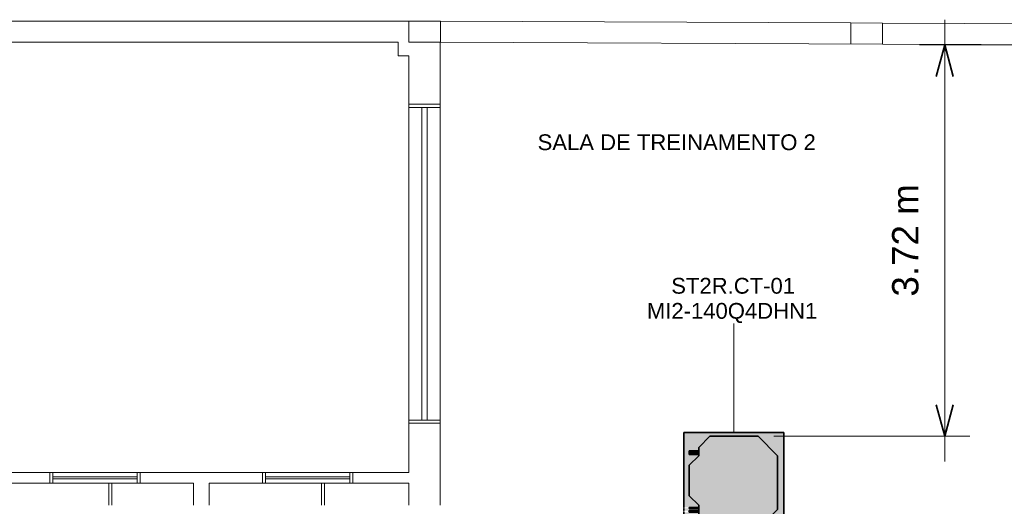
# Model space of a CAD drawing. Header units: millimetres. Extents: x -31934 to 32637, y -11608 to 10611.
# Tile 16 of 59: x -6340 to 3014, y 5747 to 10369. Entities that reach past the tile are written whole.
import ezdxf

# ---------------------------------------------------------------- set-up
doc = ezdxf.new("R2010")
doc.units = ezdxf.units.MM
doc.linetypes.add('Oculto 1_5', pattern=[2.2, 1.5, -0.7])
for name, color, linetype, lineweight in [('A-ANNO-DIMS', 211, 'Continuous', 9), ('A-ANNO-DIMS-100', 211, 'Continuous', 9), ('A-DETL', 90, 'Oculto 1_5', 9), ('ESQ', 7, 'Continuous', 9), ('G-ANNO-TEXT', 231, 'Continuous', 9), ('M-EQPM', 50, 'Continuous', 35), ('M-EQPM-IDEN', 50, 'Continuous', 9), ('PAREDES', 7, 'Continuous', 9), ('PEM1-Layout Terreo_dwg', 8, 'Continuous', 9), ('PILAR', 7, 'Continuous', 9)]:
    doc.layers.add(name, color=color, linetype=linetype, lineweight=lineweight)
doc.styles.add('Arial', font='arial.ttf', dxfattribs={"height": 150})
doc.styles.add('Arial_1', font='arial.ttf', dxfattribs={"height": 250})
doc.dimstyles.new('Diagonal_-_2_5_mm_Arial', dxfattribs={"dimscale": 304.8, "dimtxt": 255.06485, "dimasz": 0.984252, "dimexe": 0.787402, "dimexo": 0.492126, "dimgap": 0.574147, "dimtad": 1, "dimlfac": 0.001, "dimrnd": 0.01, "dimzin": 0, "dimdsep": 46, "dimtxsty": 'Arial_1', "dimblk1": 'OPEN30', "dimblk2": 'OPEN30', "dimsah": 1, "dimcen": 0.09, "dimdle": 0.787402, "dimazin": 0, "dimtfac": 1, "dimtdec": 4, "dimtix": 1, "dimtmove": 0, "dimatfit": 3, "dimfxl": 1, "dimtvp": 1, "dimtfill": 1, "dimtolj": 1, "dimtzin": 0, "dimarcsym": 2})

# ---------------------------------------------------------------- blocks, each defined once
blk = doc.blocks.new('PEM1-Layout Terreo_dwg-1021386-PAVIMENTO TÉRREO TUBULAÇÃO FRIGORIGENA')
at = {"layer": 'ESQ'}
for p, q in [((90318.2, 33641.7), (90318.2, 36731.7)), ((90618.2, 36731.7), (90618.2, 33641.7)), ((90443.2, 36611.7), (90443.2, 33641.7)), ((90493.2, 36611.7), (90493.2, 33641.7)), ((86938.2, 33141.7), (87738.2, 33141.7)), ((89758.2, 33141.7), (88958.2, 33141.7)), ((86938.2, 33101.7), (87738.2, 33101.7)), ((86938.2, 33081.7), (87738.2, 33081.7)), ((86938.2, 33041.7), (87738.2, 33041.7)), ((87468.2, 33041.7), (87468.2, 32831.4)), ((87498.2, 32831.4), (87498.2, 33041.7)), ((89758.2, 33101.7), (88958.2, 33101.7)), ((89758.2, 33081.7), (88958.2, 33081.7)), ((89758.2, 33041.7), (88958.2, 33041.7)), ((89488.2, 33041.7), (89488.2, 32831.4)), ((89518.2, 32831.4), (89518.2, 33041.7))]:
    blk.add_line(p, q, dxfattribs=at)
at = {"layer": 'ESQ', "flags": 128}
for points in [[(90318.2, 36641.7), (90318.2, 36611.7), (90618.2, 36611.7), (90618.2, 36641.7)], [(90318.2, 33611.7), (90318.2, 33641.7), (90618.2, 33641.7), (90618.2, 33611.7)], [(86908.2, 33041.7), (86938.2, 33041.7), (86938.2, 33141.7), (86908.2, 33141.7)], [(87768.2, 33041.7), (87738.2, 33041.7), (87738.2, 33141.7), (87768.2, 33141.7)], [(88928.2, 33041.7), (88958.2, 33041.7), (88958.2, 33141.7), (88928.2, 33141.7)], [(89788.2, 33041.7), (89758.2, 33041.7), (89758.2, 33141.7), (89788.2, 33141.7)]]:
    blk.add_lwpolyline(points, dxfattribs=at)
at = {"layer": 'PAREDES'}
blk.add_line((94518.7, 37414.1), (90618.9, 37431.7), dxfattribs=at)
at = {"layer": 'PAREDES', "flags": 128}
for points in [[(83103.2, 33941.7), (83033.2, 33941.7), (83033.2, 34091.7), (83103.2, 34091.7), (83103.2, 35291.7), (81128.2, 35291.7), (81128.2, 34091.7), (82373.2, 34091.7), (82373.2, 33941.7), (81128.2, 33941.7), (81128.2, 32841.7), (80978.2, 32841.7), (80978.2, 37231.7), (77103.2, 37231.7), (77103.2, 37431.7), (90318.9, 37431.7)], [(98718.7, 37395.2), (94818.7, 37412.8), (94817.8, 37212.8)], [(81128.2, 37231.7), (82128.2, 37231.7), (82128.2, 36171.7), (82278.2, 36171.7), (82278.2, 37231.7), (86278.2, 37231.7), (86278.2, 36761.7), (86378.2, 36761.7), (86378.2, 37231.7), (90218.9, 37231.7), (90218.9, 37102.1), (90318.2, 37102.1), (90318.2, 36641.7), (90618.2, 36641.7), (90618.2, 37231.7), (94817.8, 37212.8), (96693.2, 37204.3)], [(86378.2, 32831.4), (86378.2, 33041.7), (86908.2, 33041.7), (86908.2, 33141.7), (86378.2, 33141.7), (86378.2, 33611.7), (86278.2, 33611.7), (86278.2, 32831.4)], [(90618.2, 32831.4), (90618.2, 33611.7), (90318.2, 33611.7), (90318.2, 33141.7), (89788.2, 33141.7), (89788.2, 33041.7), (90318.2, 33041.7), (90318.2, 32831.4)], [(88423.2, 32831.4), (88423.2, 33041.7), (88928.2, 33041.7), (88928.2, 33141.7), (87768.2, 33141.7), (87768.2, 33041.7), (88273.2, 33041.7), (88273.2, 32831.4)], [(86378.2, 32831.4), (86378.2, 33041.7), (86908.2, 33041.7)]]:
    blk.add_lwpolyline(points, dxfattribs=at)
at = {"layer": 'PILAR', "flags": 128}
for points in [[(90318.9, 37431.7), (90618.9, 37431.7), (90618.9, 37231.7), (90318.9, 37231.7), (90318.9, 37431.7), (90618.9, 37431.7), (90618.9, 37231.7), (90318.9, 37231.7)], [(94518.7, 37414.1), (94818.7, 37412.7), (94817.8, 37212.8), (94517.8, 37214.1)]]:
    blk.add_lwpolyline(points, close=True, dxfattribs=at)
blk = doc.blocks.new('Midea_VRF_Indoor_4-way Cassette_MI-90_100_112_140_Q4_DHN1-D _2nd DC_ - MI2-140Q4DHN1-917175-PAVIMENTO TÉRREO TUBULAÇÃO FRIGORIGENA')
at = {"layer": 'M-EQPM', "linetype": 'Oculto 1_5', "lineweight": 9}
h = blk.add_hatch(color=256, dxfattribs=at)
h.paths.add_polyline_path([(-475, 475), (-475, -475), (475, -475), (475, 234.6), (434.7, 235.3), (434.7, 244.2), (475, 244.2), (475, 265.3), (437.7, 266.3), (437.7, 281.1), (475, 281.1), (475, 475), (-415, 475)])
h.paths.add_polyline_path([(-206.4, 463.6), (206.4, 463.6), (335, 335), (335, 281.2), (425, 280.1), (425, 265.3), (335, 265.3), (335, 244.2), (425, 243.5), (425, 234.6), (335, 234.6), (335, 215), (425, 125), (425, -165), (335, -255), (335, -269), (425, -269.5), (425, -301), (335, -301), (335, -335), (229.6, -440.4), (-229.6, -440.4), (-415, -255), (-415, 255), (-244.4, 425.6)])
for points in [[(206.4, 463.6), (-206.4, 463.6), (-415, 255), (-415, -255), (-229.6, -440.4), (229.6, -440.4), (335, -335), (335, -255), (425, -165), (425, 125), (335, 215), (335, 335), (244.4, 425.6)], [(335, 281.2), (335, 265.3), (425, 266.3), (425, 281.2)], [(425, 244.2), (335, 243.5), (335, 234.6), (425, 235.3), (425, 244)], [(335, -269), (335, -301), (425, -300.5), (425, -269)]]:
    blk.add_hatch(color=256, dxfattribs=at).paths.add_polyline_path(points)
at = {"layer": 'A-DETL'}
for p, q in [((475, 265.3), (475, 281.1)), ((475, 281.1), (475, 265.3)), ((425, 244), (425, 244.2)), ((425, 234.6), (425, 234.8)), ((475, 234.9), (475, 243.9)), ((475, 243.9), (475, 234.9))]:
    blk.add_line(p, q, dxfattribs=at)
at = {"layer": 'M-EQPM'}
for p, q in [((0, 475), (-475, 475)), ((-475, 475), (-475, -475)), ((-475, -475), (-475, 475)), ((-475, 475), (475, 475)), ((475, 475), (0, 475)), ((475, 281.1), (475, 475)), ((475, 475), (475, 281.1)), ((-206.4, 463.6), (-415, 255)), ((-415, 255), (-206.4, 463.6)), ((206.4, 463.6), (-206.4, 463.6)), ((-206.4, 463.6), (206.4, 463.6)), ((335, 335), (206.4, 463.6)), ((206.4, 463.6), (335, 335)), ((335, 215), (335, 335)), ((335, 335), (335, 215)), ((425, 281.2), (335, 281.2)), ((425, 265.3), (425, 281.2)), ((-415, 255), (-415, -255)), ((-415, -255), (-415, 255)), ((335, 265.3), (425, 265.3)), ((425, 244.2), (335, 244.2)), ((335, 234.6), (425, 234.6)), ((425, 125), (335, 215)), ((335, 215), (425, 125)), ((425, 234.6), (425, 244.2)), ((475, 244), (475, 265.3)), ((475, 265.3), (475, 244)), ((475, -475), (475, 234.8)), ((475, 234.8), (475, -475)), ((425, -165), (425, 125)), ((425, 125), (425, -165)), ((335, -255), (425, -165)), ((425, -165), (335, -255)), ((-415, -255), (-229.6, -440.4)), ((-229.6, -440.4), (-415, -255)), ((335, -335), (335, -255)), ((335, -255), (335, -335)), ((425, -269), (335, -269)), ((425, -301), (425, -269)), ((229.6, -440.4), (335, -335)), ((335, -335), (229.6, -440.4)), ((335, -301), (425, -301)), ((-229.6, -440.4), (229.6, -440.4)), ((229.6, -440.4), (-229.6, -440.4)), ((-475, -475), (475, -475)), ((475, -475), (-475, -475))]:
    blk.add_line(p, q, dxfattribs=at)
blk = doc.blocks.new('DIMBLOCK11-PAVIMENTO TÉRREO TUBULAÇÃO FRIGORIGENA')
at = {"layer": 'A-ANNO-DIMS-100'}
for p, q in [((2447.4, 6172.3), (2447.4, 10369.5)), ((2447.4, 10129.5), (2207.4, 10129.5)), ((2447.4, 10129.5), (3581.2, 10129.5)), ((2447.4, 6412.3), (825.3, 6412.3)), ((2447.4, 6412.3), (2687.4, 6412.3))]:
    blk.add_line(p, q, dxfattribs=at)
at = {"layer": 'A-ANNO-DIMS-100', "lineweight": 35}
for p, q in [((2447.4, 10129.5), (2367, 9829.5)), ((2447.4, 10129.5), (2527.8, 9829.5)), ((2447.4, 6412.3), (2367, 6712.3)), ((2447.4, 6412.3), (2527.8, 6712.3))]:
    blk.add_line(p, q, dxfattribs=at)
at = {"layer": 'A-ANNO-DIMS-100', "color": 0, "insert": (1947.9, 7739.2), "char_height": 250, "width": 1276.109, "attachment_point": 1, "rotation": 90, "line_spacing_factor": 0.941778, "style": 'Arial_1', "bg_fill": 3, "box_fill_scale": 1.25, "bg_fill_color": 256, "bg_fill_true_color": 13158600, "bg_fill_transparency": 0}
blk.add_mtext('3.72 m', dxfattribs=at)
blk = doc.blocks.new('_Open30')
at = {"color": 0, "linetype": 'ByBlock', "lineweight": -2}
for p, q in [((-1, 0.268), (0, 0)), ((0, 0), (-1, -0.268)), ((0, 0), (-1, 0))]:
    blk.add_line(p, q, dxfattribs=at)

msp = doc.modelspace()

# ---------------------------------------------------------------- linework, layer by layer
at = {"layer": 'M-EQPM-IDEN'}
msp.add_line((445.74, 6446.877), (445.352, 7482.827), dxfattribs=at)

# ---------------------------------------------------------------- block references
at = {"layer": 'A-DETL', "rotation": 180}
msp.add_blockref('Midea_VRF_Indoor_4-way Cassette_MI-90_100_112_140_Q4_DHN1-D _2nd DC_ - MI2-140Q4DHN1-917175-PAVIMENTO TÉRREO TUBULAÇÃO FRIGORIGENA', (445.74, 5971.877), dxfattribs=at)
at = {"layer": 'PEM1-Layout Terreo_dwg', "color": 7}
msp.add_blockref('PEM1-Layout Terreo_dwg-1021386-PAVIMENTO TÉRREO TUBULAÇÃO FRIGORIGENA', (-92961.952, -27074.843), dxfattribs=at)

# ---------------------------------------------------------------- texts
at = {"layer": 'M-EQPM-IDEN', "char_height": 150, "attachment_point": 1, "style": 'Arial'}
for s, insert, width in [('ST2R.CT-01', (-150.137, 7917.004), 1435.02062), ('MI2-140Q4DHN1', (-381.648, 7678.879), 1996.20187)]:
    msp.add_mtext(s, dxfattribs=dict(at, insert=insert, width=width))

# ---------------------------------------------------------------- next in the draw order: dimensions: what is measured, and where the dimension line sits
at = {"layer": 'A-ANNO-DIMS'}
dim = msp.add_linear_dim(base=(2447.425, 10129.462), p1=(675.316, 6412.301), p2=(3731.225, 10129.462), angle=90, dimstyle='Diagonal_-_2_5_mm_Arial', override={"dimpost": '<> m', "dimfxl": 4812.05402}, dxfattribs=at)
dim.commit()
dim.dimension.update_dxf_attribs({"geometry": 'DIMBLOCK11-PAVIMENTO TÉRREO TUBULAÇÃO FRIGORIGENA', "text_midpoint": (2144.697, 8270.881)})

# ---------------------------------------------------------------- next in the draw order: texts
at = {"layer": 'G-ANNO-TEXT', "color": 1, "insert": (-1419.834, 9280.413), "char_height": 150, "width": 3214.76687, "attachment_point": 1, "style": 'Arial'}
msp.add_mtext('SALA DE TREINAMENTO 2', dxfattribs=at)

doc.saveas('drawing.dxf')
